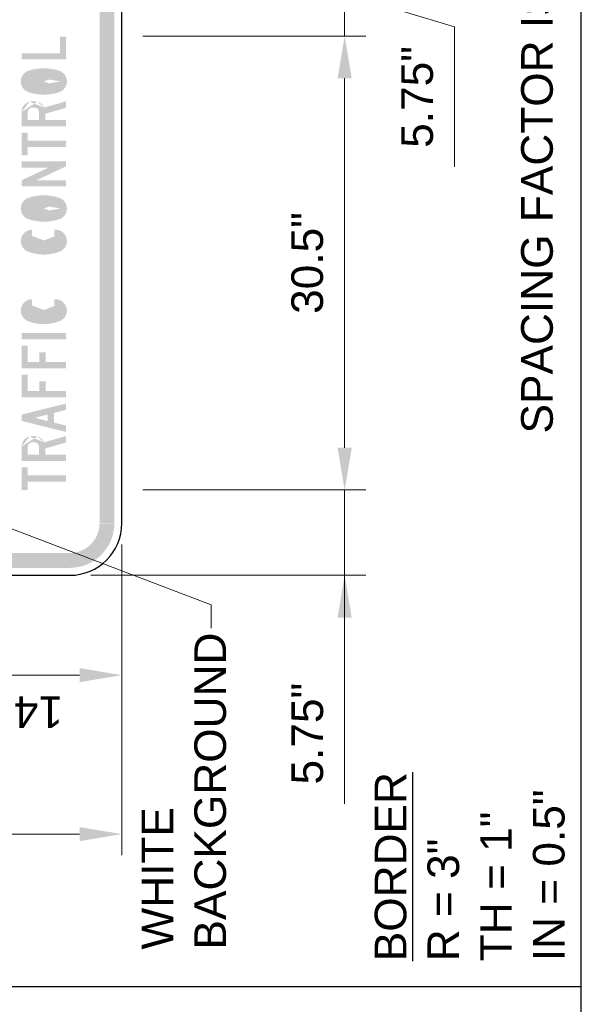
# Model space of a CAD drawing. Header units: inches. Extents: x 0 to 8.5, y 0 to 11.
# Tile 8 of 10: x 3.2 to 4.9, y 5.4 to 8.3. Entities that reach past the tile are written whole.
import ezdxf

# ---------------------------------------------------------------- set-up
doc = ezdxf.new("R2010")
doc.units = ezdxf.units.IN
doc.header["$LTSCALE"] = 0.5
doc.header["$MEASUREMENT"] = 0
doc.header["$PDSIZE"] = 2
doc.layers.get('0').update_dxf_attribs({"linetype": 'CONTINUOUS'})
doc.layers.get('DEFPOINTS').update_dxf_attribs({"linetype": 'CONTINUOUS'})
doc.layers.add('C-ROAD-SIGN', color=1, linetype='CONTINUOUS', lineweight=25)
for name, color, linetype in [('G-ANNO-DIMS', 7, 'CONTINUOUS'), ('G-ANNO-SCHD', 7, 'CONTINUOUS'), ('G-ANNO-TEXT', 7, 'CONTINUOUS')]:
    doc.layers.add(name, color=color, linetype=linetype)
doc.styles.add('01-E-BLDG-1_1', font='arial.ttf', dxfattribs={"height": 0.09375})
doc.dimstyles.new('01-E-BLDG-1_1', dxfattribs={"dimtxt": 0.09375, "dimasz": 0.125, "dimexe": 0.0625, "dimexo": 0.0625, "dimgap": 0.0625, "dimtad": 1, "dimdec": 4, "dimzin": 3, "dimdsep": 46, "dimlunit": 4, "dimtxsty": '01-E-BLDG-1_1', "dimcen": 0.0625, "dimclrd": 1, "dimclre": 1, "dimclrt": 256, "dimazin": 0, "dimtfac": 1, "dimtdec": 4, "dimtmove": 1, "dimatfit": 3, "dimfxl": 1, "dimfrac": 2, "dimtolj": 1, "dimtzin": 3, "dimlwd": 0, "dimlwe": 0, "dimarcsym": 0})

# ---------------------------------------------------------------- blocks, each defined once
blk = doc.blocks.new('GSPANL_1')
blk.add_hatch(color=256).paths.add_polyline_path([(-1.457500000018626, -1.708333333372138), (1.458333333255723, -1.708333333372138, 0.414213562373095), (1.708333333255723, -1.458333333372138), (1.708333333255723, 1.458333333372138, 0.414213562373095), (1.458333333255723, 1.708333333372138), (-1.458333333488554, 1.708333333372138, 0.414213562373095), (-1.708333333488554, 1.458333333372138), (-1.708333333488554, -1.458333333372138, 0.414213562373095), (-1.458333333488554, -1.708333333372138), (-1.458333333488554, -1.625, -0.414213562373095), (-1.625, -1.458333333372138), (-1.625000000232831, 1.458333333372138, -0.414213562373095), (-1.458333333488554, 1.625), (1.458333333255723, 1.625, -0.414213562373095), (1.625, 1.458333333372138), (1.625, -1.458333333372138, -0.414213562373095), (1.458333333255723, -1.625), (-1.457500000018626, -1.625)])
at = {"flags": 128}
blk.add_lwpolyline([(-1.458333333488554, -1.75), (1.458333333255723, -1.75, 0.414213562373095), (1.75, -1.458333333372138), (1.75, 1.458333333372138, 0.414213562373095), (1.458333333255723, 1.75), (-1.458333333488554, 1.75, 0.414213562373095), (-1.75, 1.458333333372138), (-1.750000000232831, -1.458333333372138, 0.414213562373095)], format="xyb", close=True, dxfattribs=at)
blk = doc.blocks.new('C_UT_10')
blk.add_hatch(color=256).paths.add_polyline_path([(9.249955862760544, 0), (9.249955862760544, 43), (0, 43), (0, 50), (25.49987831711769, 50), (25.49987831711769, 43), (16.24992242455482, 43), (16.24992242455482, 0)])
blk = doc.blocks.new('C_UR_8')
h = blk.add_hatch(color=256)
edge = h.paths.add_edge_path()
edge.add_ellipse((16.06726068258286, 35.25), major_axis=(0, 4.750000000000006), ratio=0.9999956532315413, start_angle=180, end_angle=256.1134583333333)
edge.add_ellipse((9.999956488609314, 36.75), major_axis=(0, 11.00000000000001), ratio=0.9999956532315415, start_angle=256.1134583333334, end_angle=283.8865388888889)
edge.add_ellipse((16.06726068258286, 38.25), major_axis=(0, 4.749999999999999), ratio=0.9999956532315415, start_angle=283.8865416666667, end_angle=360)
edge.add_line((16.06718012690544, 43), (6.99996954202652, 43))
edge.add_line((6.99996954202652, 43), (6.99996954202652, 0))
edge.add_line((6.99996954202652, 0), (-2.980232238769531e-08, 0))
edge.add_line((-2.980232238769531e-08, 0), (-2.980232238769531e-08, 50))
edge.add_line((-2.980232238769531e-08, 50), (16.06718012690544, 50))
edge.add_ellipse((16.06726068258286, 38.25), major_axis=(0, 11.75), ratio=0.9999956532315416, start_angle=283.8865416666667, end_angle=360, ccw=False)
edge.add_ellipse((9.999956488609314, 36.75), major_axis=(0, 18.00000000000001), ratio=0.9999956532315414, start_angle=256.1134611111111, end_angle=283.8865416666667, ccw=False)
edge.add_ellipse((16.06726068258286, 35.25), major_axis=(0, 11.75), ratio=0.9999956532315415, start_angle=204.8220638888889, end_angle=256.11345833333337, ccw=False)
edge.add_line((20.99990871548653, 24.58550000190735), (27.99987828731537, 0))
edge.add_line((27.99987828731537, 0), (20.72165992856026, 0))
edge.add_line((20.72165992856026, 0), (14.03068897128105, 23.5))
edge.add_line((14.03068897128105, 23.5), (7.002469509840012, 23.5))
edge.add_line((7.002469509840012, 23.5), (7.002469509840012, 30.5))
edge.add_line((7.002469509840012, 30.5), (16.06718012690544, 30.5))
edge.add_line((16.06718012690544, 30.5), (16.06718012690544, 30.5))
blk = doc.blocks.new('C_UA_8')
blk.add_hatch(color=256).paths.add_polyline_path([(-2.980232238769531e-08, 0), (12.49995243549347, 50), (19.49992582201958, 50), (31.99987828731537, 0), (24.78440573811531, 0), (21.34691879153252, 13.75), (16.00243908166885, 13.75), (16.00243908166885, 20.75), (19.59692543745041, 20.75), (15.99993914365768, 35.13824999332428), (12.40295279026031, 20.75), (15.99993914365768, 20.75), (15.99993914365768, 13.75), (10.65295946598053, 13.75), (7.215472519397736, 0)])
blk = doc.blocks.new('C_UF_4')
blk.add_hatch(color=256).paths.add_polyline_path([(0, 0), (0, 50), (25.49987831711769, 50), (25.49987831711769, 43), (6.999966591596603, 43), (6.999966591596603, 30), (17.95366430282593, 30), (17.95366430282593, 23), (6.999966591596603, 23), (6.999966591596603, 0)])
blk = doc.blocks.new('C_UF_5')
blk.add_hatch(color=256).paths.add_polyline_path([(0, 0), (0, 50), (25.49987828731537, 50), (25.49987828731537, 43), (6.999966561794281, 43), (6.999966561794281, 30), (17.95366430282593, 30), (17.95366430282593, 23), (6.999966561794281, 23), (6.999966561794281, 0)])
blk = doc.blocks.new('C_UI_6')
at = {"extrusion": (0, 0, -1)}
blk.add_solid([(2.980232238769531e-08, 50), (-6.999878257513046, 50), (2.980232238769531e-08, 0), (-6.999878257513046, 0)], dxfattribs=at)
blk = doc.blocks.new('C_UC_8')
h = blk.add_hatch(color=256)
edge = h.paths.add_edge_path()
edge.add_ellipse((15.24993366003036, 11.875), major_axis=(0, 5.750000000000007), ratio=0.9999956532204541, start_angle=111.56859444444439, end_angle=270, ccw=False)
edge.add_ellipse((48.45291432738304, 25), major_axis=(0, 41.45312499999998), ratio=0.9999956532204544, start_angle=68.43140277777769, end_angle=111.56859444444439, ccw=False)
edge.add_ellipse((15.24993366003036, 38.125), major_axis=(0, 5.75), ratio=0.9999956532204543, start_angle=-90, end_angle=68.43140555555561, ccw=False)
edge.add_line((20.9999086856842, 38.125), (27.99987825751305, 38.125))
edge.add_ellipse((15.24993366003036, 38.125), major_axis=(0, 12.75), ratio=0.9999956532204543, start_angle=270, end_angle=428.4314055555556)
edge.add_ellipse((48.45291432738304, 25), major_axis=(0, 48.453125), ratio=0.9999956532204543, start_angle=68.43140555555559, end_angle=111.5685972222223)
edge.add_ellipse((15.24993366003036, 11.875), major_axis=(0, 12.75), ratio=0.9999956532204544, start_angle=111.5685944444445, end_angle=270)
edge.add_line((27.99987825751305, 11.875), (27.99987825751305, 13.25))
edge.add_line((27.99987825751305, 13.25), (20.9999086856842, 13.25))
edge.add_line((20.9999086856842, 13.25), (20.9999086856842, 11.875))
blk = doc.blocks.new('C_UC_9')
h = blk.add_hatch(color=256)
edge = h.paths.add_edge_path()
edge.add_ellipse((15.24993368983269, 11.875), major_axis=(0, 5.750000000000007), ratio=0.9999956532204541, start_angle=111.56859444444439, end_angle=270, ccw=False)
edge.add_ellipse((48.45291435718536, 25), major_axis=(0, 41.45312499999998), ratio=0.9999956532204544, start_angle=68.43140277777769, end_angle=111.56859444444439, ccw=False)
edge.add_ellipse((15.24993368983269, 38.125), major_axis=(0, 5.75), ratio=0.9999956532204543, start_angle=-90, end_angle=68.43140555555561, ccw=False)
edge.add_line((20.99990871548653, 38.125), (27.99987828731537, 38.125))
edge.add_ellipse((15.24993368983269, 38.125), major_axis=(0, 12.75), ratio=0.9999956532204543, start_angle=270, end_angle=428.4314055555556)
edge.add_ellipse((48.45291435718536, 25), major_axis=(0, 48.453125), ratio=0.9999956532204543, start_angle=68.43140555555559, end_angle=111.5685972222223)
edge.add_ellipse((15.24993368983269, 11.875), major_axis=(0, 12.75), ratio=0.9999956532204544, start_angle=111.5685944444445, end_angle=270)
edge.add_line((27.99987828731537, 11.875), (27.99987828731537, 13.25))
edge.add_line((27.99987828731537, 13.25), (20.99990871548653, 13.25))
edge.add_line((20.99990871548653, 13.25), (20.99990871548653, 11.875))
blk = doc.blocks.new('C_UO_10')
h = blk.add_hatch(color=256)
edge = h.paths.add_edge_path()
edge.add_ellipse((14.74993914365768, 11.875), major_axis=(0, 5.750000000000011), ratio=0.9999958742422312, start_angle=107.32827222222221, end_angle=180, ccw=False)
edge.add_ellipse((56.8161718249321, 25), major_axis=(0, 49.81640625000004), ratio=0.9999958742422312, start_angle=72.67173055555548, end_angle=107.32827222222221, ccw=False)
edge.add_ellipse((14.74993914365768, 38.125), major_axis=(0, 5.75), ratio=0.9999958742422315, start_angle=-72.67173055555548, end_angle=72.67172777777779, ccw=False)
edge.add_ellipse((-27.31629353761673, 25), major_axis=(0, 49.81640625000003), ratio=0.9999958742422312, start_angle=252.6717305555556, end_angle=287.3282722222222, ccw=False)
edge.add_ellipse((14.74993914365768, 11.875), major_axis=(0, 5.750000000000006), ratio=0.9999958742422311, start_angle=180.0249111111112, end_angle=252.6717277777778, ccw=False)
edge.add_line((14.75243911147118, 6.125), (14.75243911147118, -0.875))
edge.add_ellipse((14.74993914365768, 11.875), major_axis=(0, 12.75000000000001), ratio=0.9999958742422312, start_angle=180.0112333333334, end_angle=252.6717277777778)
edge.add_ellipse((-27.31629353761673, 25), major_axis=(0, 56.81640624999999), ratio=0.9999958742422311, start_angle=252.6717277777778, end_angle=287.3282694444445)
edge.add_ellipse((14.74993914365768, 38.125), major_axis=(0, 12.75), ratio=0.9999958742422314, start_angle=287.3282722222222, end_angle=432.6717305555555)
edge.add_ellipse((56.8161718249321, 25), major_axis=(0, 56.81640625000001), ratio=0.9999958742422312, start_angle=72.67172777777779, end_angle=107.3282694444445)
edge.add_ellipse((14.74993914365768, 11.875), major_axis=(0, 12.75), ratio=0.9999958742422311, start_angle=107.3282722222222, end_angle=180)
edge.add_line((14.74993914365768, -0.875), (14.74993914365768, 6.125))
blk = doc.blocks.new('C_UN_7')
blk.add_hatch(color=256).paths.add_polyline_path([(-2.980232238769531e-08, 0), (-2.980232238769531e-08, 50), (6.914969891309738, 50), (20.9999086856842, 19.78524997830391), (20.9999086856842, 50), (27.99987828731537, 50), (27.99987828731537, 0), (22.4999021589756, 0), (6.99996954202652, 33.25), (6.99996954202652, 0)])
blk = doc.blocks.new('C_UT_11')
blk.add_hatch(color=256).paths.add_polyline_path([(9.249955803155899, 0), (9.249955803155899, 43), (-2.980232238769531e-08, 43), (-2.980232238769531e-08, 50), (25.49987828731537, 50), (25.49987828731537, 43), (16.2499223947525, 43), (16.2499223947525, 0)])
blk = doc.blocks.new('C_UR_9')
h = blk.add_hatch(color=256)
edge = h.paths.add_edge_path()
edge.add_ellipse((16.06726068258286, 35.25), major_axis=(0, 4.750000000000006), ratio=0.9999956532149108, start_angle=180, end_angle=256.1134583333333)
edge.add_ellipse((9.999956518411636, 36.75), major_axis=(0, 11.00000000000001), ratio=0.9999956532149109, start_angle=256.1134583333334, end_angle=283.8865388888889)
edge.add_ellipse((16.06726068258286, 38.25), major_axis=(0, 4.749999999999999), ratio=0.999995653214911, start_angle=283.8865416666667, end_angle=360)
edge.add_line((16.06718015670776, 43), (6.999969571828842, 43))
edge.add_line((6.999969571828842, 43), (6.999969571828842, 0))
edge.add_line((6.999969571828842, 0), (0, 0))
edge.add_line((0, 0), (0, 50))
edge.add_line((0, 50), (16.06718015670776, 50))
edge.add_ellipse((16.06726068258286, 38.25), major_axis=(0, 11.75), ratio=0.999995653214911, start_angle=283.8865416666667, end_angle=360, ccw=False)
edge.add_ellipse((9.999956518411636, 36.75), major_axis=(0, 18.00000000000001), ratio=0.9999956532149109, start_angle=256.1134611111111, end_angle=283.8865416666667, ccw=False)
edge.add_ellipse((16.06726068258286, 35.25), major_axis=(0, 11.75), ratio=0.9999956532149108, start_angle=204.8220638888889, end_angle=256.11345833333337, ccw=False)
edge.add_line((20.99990871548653, 24.58550000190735), (27.99987831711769, 0))
edge.add_line((27.99987831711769, 0), (20.72165992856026, 0))
edge.add_line((20.72165992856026, 0), (14.03068900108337, 23.5))
edge.add_line((14.03068900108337, 23.5), (7.002469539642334, 23.5))
edge.add_line((7.002469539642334, 23.5), (7.002469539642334, 30.5))
edge.add_line((7.002469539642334, 30.5), (16.06718015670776, 30.5))
edge.add_line((16.06718015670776, 30.5), (16.06718015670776, 30.5))
blk = doc.blocks.new('C_UO_11')
h = blk.add_hatch(color=256)
edge = h.paths.add_edge_path()
edge.add_ellipse((14.74993914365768, 11.875), major_axis=(0, 5.750000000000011), ratio=0.999995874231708, start_angle=107.32827222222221, end_angle=180, ccw=False)
edge.add_ellipse((56.8161718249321, 25), major_axis=(0, 49.81640625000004), ratio=0.9999958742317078, start_angle=72.67173055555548, end_angle=107.32827222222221, ccw=False)
edge.add_ellipse((14.74993914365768, 38.125), major_axis=(0, 5.75), ratio=0.999995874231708, start_angle=-72.67173055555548, end_angle=72.67172777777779, ccw=False)
edge.add_ellipse((-27.31629353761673, 25), major_axis=(0, 49.81640625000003), ratio=0.9999958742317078, start_angle=252.6717305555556, end_angle=287.3282722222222, ccw=False)
edge.add_ellipse((14.74993914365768, 11.875), major_axis=(0, 5.750000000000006), ratio=0.9999958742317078, start_angle=180.0249111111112, end_angle=252.6717277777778, ccw=False)
edge.add_line((14.75243911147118, 6.125), (14.75243911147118, -0.875))
edge.add_ellipse((14.74993914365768, 11.875), major_axis=(0, 12.75000000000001), ratio=0.9999958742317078, start_angle=180.0112333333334, end_angle=252.6717277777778)
edge.add_ellipse((-27.31629353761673, 25), major_axis=(0, 56.81640624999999), ratio=0.999995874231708, start_angle=252.6717277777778, end_angle=287.3282694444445)
edge.add_ellipse((14.74993914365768, 38.125), major_axis=(0, 12.75), ratio=0.999995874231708, start_angle=287.3282722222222, end_angle=432.6717305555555)
edge.add_ellipse((56.8161718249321, 25), major_axis=(0, 56.81640625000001), ratio=0.9999958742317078, start_angle=72.67172777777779, end_angle=107.3282694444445)
edge.add_ellipse((14.74993914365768, 11.875), major_axis=(0, 12.75), ratio=0.9999958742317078, start_angle=107.3282722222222, end_angle=180)
edge.add_line((14.74993914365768, -0.875), (14.74993914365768, 6.125))
blk = doc.blocks.new('C_UL_3')
blk.add_hatch(color=256).paths.add_polyline_path([(-2.980232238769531e-08, 0), (-2.980232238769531e-08, 50), (6.999966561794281, 50), (6.999966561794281, 7), (25.49987828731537, 7), (25.49987828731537, 0)])
blk = doc.blocks.new('GSWD2_12')
for name, p, xscale, yscale, zscale in [('C_UT_10', (0, 0), 0.005, 0.005, 0.005), ('C_UR_8', (0.1625000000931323, 0), 0.005, 0.005, 0.005), ('C_UA_8', (0.3250000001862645, 0), 0.005, 0.005, 0.005), ('C_UF_4', (0.5200000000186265, 0), 0.005, 0.005, 0.005), ('C_UF_5', (0.6824999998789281, 0), 0.005, 0.005, 0.005), ('C_UI_6', (0.8449999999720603, 0), 0.005, 0.005, 0.005), ('C_UC_8', (0.9299999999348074, 0), 0.004999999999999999, 0.004999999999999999, 0.004999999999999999), ('C_UC_9', (1.319999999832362, 0), 0.004999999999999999, 0.004999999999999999, 0.004999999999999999), ('C_UO_10', (1.504999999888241, 0), 0.005, 0.005, 0.005), ('C_UN_7', (1.702499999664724, 0), 0.004999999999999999, 0.004999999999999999, 0.004999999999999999), ('C_UT_11', (1.87749999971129, 0), 0.005, 0.005, 0.005), ('C_UR_9', (2.039999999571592, 0), 0.004999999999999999, 0.004999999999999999, 0.004999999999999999), ('C_UO_11', (2.217499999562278, 0), 0.005, 0.005, 0.005), ('C_UL_3', (2.414999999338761, 0), 0.005, 0.005, 0.005)]:
    blk.add_blockref(name, p, dxfattribs=dict(xscale=xscale, yscale=yscale, zscale=zscale))
blk = doc.blocks.new('GSSTRG_8')
blk.add_blockref('GSWD2_12', (0, 0))
blk = doc.blocks.new('*D77')
at = {"layer": 'DEFPOINTS', "color": 0, "transparency": 16777216}
for p in [(1.683399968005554, 6.83097942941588), (3.531399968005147, 6.83097942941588), (3.531399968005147, 5.910368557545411)]:
    blk.add_point(p, dxfattribs=at)
at = {"layer": 'G-ANNO-DIMS', "color": 1, "lineweight": 0, "transparency": 16777216}
for p, q in [((1.683399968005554, 6.76847942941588), (1.683399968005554, 5.847868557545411)), ((3.531399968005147, 6.76847942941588), (3.531399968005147, 5.847868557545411)), ((1.808399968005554, 5.910368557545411), (3.406399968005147, 5.910368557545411))]:
    blk.add_line(p, q, dxfattribs=at)
at = {"layer": 'G-ANNO-DIMS', "color": 1, "transparency": 16777216}
for points in [[(1.808399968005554, 5.931201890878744), (1.808399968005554, 5.889535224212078), (1.683399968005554, 5.910368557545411)], [(3.406399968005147, 5.931201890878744), (3.406399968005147, 5.889535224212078), (3.531399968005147, 5.910368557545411)]]:
    blk.add_solid(points, dxfattribs=at)
at = {"layer": 'G-ANNO-DIMS', "transparency": 16777216, "insert": (2.607399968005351, 5.799970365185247), "char_height": 0.09375, "attachment_point": 5, "rotation": 180, "style": '01-E-BLDG-1_1'}
blk.add_mtext('\\A1;3\'-6"', dxfattribs=at)
blk = doc.blocks.new('*D80')
at = {"layer": 'DEFPOINTS', "color": 0, "transparency": 16777216}
for p in [(3.531399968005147, 6.83097942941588), (2.881880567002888, 6.676979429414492), (3.531399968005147, 6.381300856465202)]:
    blk.add_point(p, dxfattribs=at)
at = {"layer": 'G-ANNO-DIMS', "color": 1, "lineweight": 0, "transparency": 16777216}
for p, q in [((3.531399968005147, 6.76847942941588), (3.531399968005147, 6.318800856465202)), ((2.881880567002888, 6.614479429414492), (2.881880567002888, 6.318800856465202)), ((3.006880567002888, 6.381300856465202), (3.406399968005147, 6.381300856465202))]:
    blk.add_line(p, q, dxfattribs=at)
at = {"layer": 'G-ANNO-DIMS', "color": 1, "transparency": 16777216}
for points in [[(3.006880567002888, 6.402134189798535), (3.006880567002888, 6.360467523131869), (2.881880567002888, 6.381300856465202)], [(3.406399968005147, 6.402134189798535), (3.406399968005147, 6.360467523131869), (3.531399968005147, 6.381300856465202)]]:
    blk.add_solid(points, dxfattribs=at)
at = {"layer": 'G-ANNO-DIMS', "transparency": 16777216, "insert": (3.206640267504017, 6.271734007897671), "char_height": 0.09375, "attachment_point": 5, "rotation": 180, "style": '01-E-BLDG-1_1'}
blk.add_mtext('\\A1;14.7"', dxfattribs=at)
blk = doc.blocks.new('*D81')
at = {"layer": 'DEFPOINTS', "color": 0, "transparency": 16777216}
for p in [(3.531399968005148, 6.929713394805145), (4.191916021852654, 6.929713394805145), (3.377399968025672, 6.676979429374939)]:
    blk.add_point(p, dxfattribs=at)
at = {"layer": 'G-ANNO-DIMS', "color": 1, "lineweight": 0, "transparency": 16777216}
for p, q in [((4.191916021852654, 7.054713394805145), (4.191916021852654, 7.179713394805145)), ((3.593899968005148, 6.929713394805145), (4.254416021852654, 6.929713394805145)), ((4.191916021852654, 6.676979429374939), (4.191916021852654, 6.929713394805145)), ((4.191916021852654, 6.676979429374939), (4.191916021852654, 6.929713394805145)), ((3.439899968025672, 6.676979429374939), (4.254416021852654, 6.676979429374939)), ((4.191916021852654, 6.000545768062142), (4.191916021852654, 6.676979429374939)), ((4.191916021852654, 6.551979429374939), (4.191916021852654, 6.426979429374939))]:
    blk.add_line(p, q, dxfattribs=at)
at = {"layer": 'G-ANNO-DIMS', "color": 1, "transparency": 16777216}
for points in [[(4.171082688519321, 7.054713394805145), (4.212749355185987, 7.054713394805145), (4.191916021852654, 6.929713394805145)], [(4.171082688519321, 6.551979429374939), (4.212749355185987, 6.551979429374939), (4.191916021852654, 6.676979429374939)]]:
    blk.add_solid(points, dxfattribs=at)
at = {"layer": 'G-ANNO-DIMS', "transparency": 16777216, "insert": (4.081741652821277, 6.207955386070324), "char_height": 0.09375, "attachment_point": 5, "rotation": 90, "style": '01-E-BLDG-1_1'}
blk.add_mtext('\\A1;5.75"', dxfattribs=at)
blk = doc.blocks.new('*D82')
at = {"layer": 'DEFPOINTS', "color": 0, "transparency": 16777216}
for p in [(3.531399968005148, 8.273947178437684), (4.191916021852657, 8.273947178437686), (3.531399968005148, 6.929713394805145)]:
    blk.add_point(p, dxfattribs=at)
at = {"layer": 'G-ANNO-DIMS', "color": 1, "lineweight": 0, "transparency": 16777216}
for p, q in [((3.593899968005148, 8.273947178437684), (4.254416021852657, 8.273947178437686)), ((4.191916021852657, 7.054713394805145), (4.191916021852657, 8.148947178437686)), ((3.593899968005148, 6.929713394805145), (4.254416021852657, 6.929713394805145))]:
    blk.add_line(p, q, dxfattribs=at)
at = {"layer": 'G-ANNO-DIMS', "color": 1, "transparency": 16777216}
for points in [[(4.171082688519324, 8.148947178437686), (4.21274935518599, 8.148947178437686), (4.191916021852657, 8.273947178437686)], [(4.171082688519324, 7.054713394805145), (4.21274935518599, 7.054713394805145), (4.191916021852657, 6.929713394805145)]]:
    blk.add_solid(points, dxfattribs=at)
at = {"layer": 'G-ANNO-DIMS', "transparency": 16777216, "insert": (4.081517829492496, 7.601830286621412), "char_height": 0.09375, "attachment_point": 5, "rotation": 90, "style": '01-E-BLDG-1_1'}
blk.add_mtext('\\A1;30.5"', dxfattribs=at)
blk = doc.blocks.new('*D83')
at = {"layer": 'DEFPOINTS', "color": 0, "transparency": 16777216}
for p in [(3.377399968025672, 8.524979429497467), (4.191916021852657, 8.524979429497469), (3.531399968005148, 8.273947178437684)]:
    blk.add_point(p, dxfattribs=at)
at = {"layer": 'G-ANNO-DIMS', "color": 1, "lineweight": 0, "transparency": 16777216}
for p, q in [((4.191916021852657, 8.649979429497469), (4.191916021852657, 8.774979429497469)), ((3.439899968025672, 8.524979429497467), (4.254416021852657, 8.524979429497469)), ((4.191916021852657, 8.273947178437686), (4.191916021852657, 8.524979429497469)), ((4.191916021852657, 8.273947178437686), (4.191916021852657, 8.524979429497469)), ((4.191916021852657, 8.399463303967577), (4.517511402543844, 8.301069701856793)), ((4.517511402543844, 8.301069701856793), (4.517511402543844, 7.886250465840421)), ((3.593899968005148, 8.273947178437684), (4.254416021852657, 8.273947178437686)), ((4.191916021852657, 8.148947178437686), (4.191916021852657, 8.023947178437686))]:
    blk.add_line(p, q, dxfattribs=at)
at = {"layer": 'G-ANNO-DIMS', "color": 1, "transparency": 16777216}
for points in [[(4.171082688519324, 8.649979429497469), (4.21274935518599, 8.649979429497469), (4.191916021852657, 8.524979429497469)], [(4.171082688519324, 8.148947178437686), (4.21274935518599, 8.148947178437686), (4.191916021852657, 8.273947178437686)]]:
    blk.add_solid(points, dxfattribs=at)
at = {"layer": 'G-ANNO-DIMS', "transparency": 16777216, "insert": (4.407337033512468, 8.093660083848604), "char_height": 0.09375, "attachment_point": 5, "rotation": 90, "style": '01-E-BLDG-1_1'}
blk.add_mtext('\\A1;5.75"', dxfattribs=at)

msp = doc.modelspace()

# ---------------------------------------------------------------- linework, layer by layer
at = {"layer": 'G-ANNO-SCHD'}
for p, q in [((4.893337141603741, 1.095145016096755), (4.893337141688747, 10.85474439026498)), ((0.5330891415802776, 5.459317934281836), (4.893337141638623, 5.459317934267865))]:
    msp.add_line(p, q, dxfattribs=at)

# ---------------------------------------------------------------- block references
at = {"layer": 'C-ROAD-SIGN', "xscale": 0.5279999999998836, "yscale": 0.5279999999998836, "zscale": 0.5279999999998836, "rotation": 90}
for name, p in [('GSPANL_1', (2.607399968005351, 7.600979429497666)), ('GSSTRG_8', (3.366399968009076, 6.929713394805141))]:
    msp.add_blockref(name, p, dxfattribs=at)

# ---------------------------------------------------------------- texts
at = {"layer": 'G-ANNO-TEXT', "char_height": 0.09375, "attachment_point": 1, "rotation": 89.99999999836, "style": '01-E-BLDG-1_1'}
for s, insert, width in [('\\A1;SPACING FACTOR IS 1 UNLESS SPECIFIED OTHERWISE', (4.714994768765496, 7.096956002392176), 3.585630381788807), ('\\A1;WHITE BACKGROUND', (3.590223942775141, 5.568690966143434), 0.8273759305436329), ('\\A1;{\\LBORDER}\\PR = 3"\\PTH = 1"\\PIN = 0.5"', (4.281034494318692, 5.534033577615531), 3.585630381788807)]:
    msp.add_mtext(s, dxfattribs=dict(at, insert=insert, width=width))

# ---------------------------------------------------------------- dimensions: what is measured, and where the dimension line sits
at = {"layer": 'G-ANNO-DIMS'}
for base, p1, p2, picture, middle in [((4.191916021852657, 8.524979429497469), (3.531399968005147, 8.27394717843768), (3.37739996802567, 8.524979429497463), '*D83', (4.517511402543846, 8.23856970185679)), ((4.191916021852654, 6.929713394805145), (3.37739996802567, 6.676979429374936), (3.531399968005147, 6.929713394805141), '*D81', (4.145622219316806, 6.207955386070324))]:
    dim = msp.add_linear_dim(base=base, p1=p1, p2=p2, angle=90, text='5.75"', dimstyle='01-E-BLDG-1_1', dxfattribs=at)
    dim.commit()
    dim.dimension.update_dxf_attribs({"geometry": picture, "text_midpoint": middle, "dimtype": 160})
dim = msp.add_linear_dim(base=(4.191916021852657, 8.273947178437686), p1=(3.531399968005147, 6.929713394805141), p2=(3.531399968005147, 8.27394717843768), angle=90, text='30.5"', dimstyle='01-E-BLDG-1_1', dxfattribs=at)
dim.commit()
dim.dimension.update_dxf_attribs({"geometry": '*D82', "text_midpoint": (4.081517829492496, 7.601830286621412)})
for base, p1, text, picture, middle in [((3.531399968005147, 5.910368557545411), (1.683399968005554, 6.83097942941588), '3\'-6"', '*D77', (2.607399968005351, 5.799970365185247)), ((3.531399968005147, 6.381300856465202), (2.881880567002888, 6.676979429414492), '14.7"', '*D80', (3.206640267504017, 6.271734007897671))]:
    dim = msp.add_linear_dim(base=base, p1=p1, p2=(3.531399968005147, 6.83097942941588), text=text, dimstyle='01-E-BLDG-1_1', override={"dimtad": 4}, dxfattribs=at)
    dim.commit()
    dim.dimension.update_dxf_attribs({"geometry": picture, "text_midpoint": middle})

# ---------------------------------------------------------------- leaders
at = {"layer": 'G-ANNO-TEXT'}
msp.add_leader([(3.062829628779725, 6.868287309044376), (3.796373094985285, 6.589853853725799), (3.796373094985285, 6.520684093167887)], dimstyle='01-E-BLDG-1_1', dxfattribs=at)

doc.saveas('drawing.dxf')
